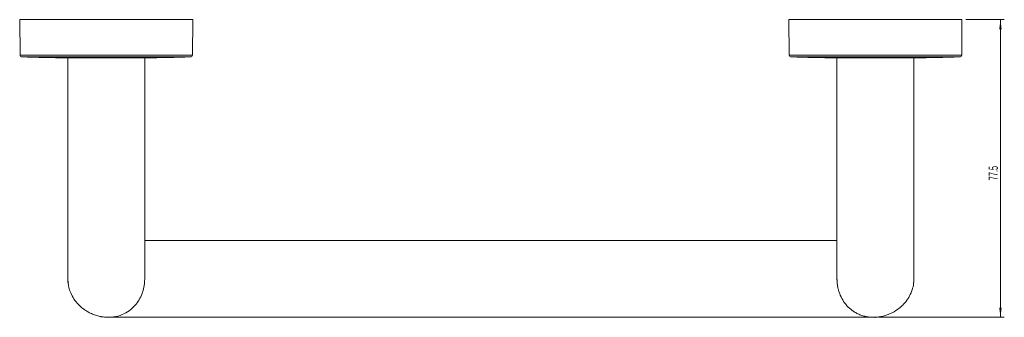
# Model space of a CAD drawing. Header units: millimetres. Extents: x -472 to 280, y 28 to 519.
# Tile 1 of 3: x -472 to -216, y 60 to 138. Entities that reach past the tile are written whole.
import ezdxf

# ---------------------------------------------------------------- set-up
doc = ezdxf.new("R2010")
doc.units = ezdxf.units.MM
doc.header["$PDSIZE"] = -1
doc.styles.add('SLDTEXTSTYLE0', font='TXT', dxfattribs={"width": 0.605})
doc.dimstyles.new('SLDDIMSTYLE1', dxfattribs={"dimtxt": 2.311487, "dimasz": 2.5, "dimexe": 0, "dimexo": 0.0625, "dimgap": 0.577872, "dimtad": 1, "dimtoh": 1, "dimdec": 1, "dimrnd": 1e-09, "dimzin": 12, "dimdsep": 46, "dimtxsty": 'SLDTEXTSTYLE0', "dimsah": 1, "dimcen": 0.09, "dimadec": 0, "dimazin": 0, "dimtfac": 1, "dimtdec": 1, "dimtofl": 0, "dimtmove": 0, "dimatfit": 3, "dimfxl": 1, "dimfrac": 2, "dimtolj": 1, "dimtzin": 12, "dimarcsym": 0})

# ---------------------------------------------------------------- blocks, each defined once
blk = doc.blocks.new('*D2')
at = {"color": 7, "linetype": 'Continuous', "lineweight": 0}
for p, q in [((-226.34, 137.51), (-216.34, 137.51)), ((-217.34, 60.01), (-217.34, 137.51)), ((-248.98, 60.01), (-216.34, 60.01))]:
    blk.add_line(p, q, dxfattribs=at)
for points in [[(-217.34, 137.51), (-217.65, 135.01), (-217.03, 135.01)], [(-217.34, 60.01), (-217.03, 62.51), (-217.65, 62.51)]]:
    blk.add_solid(points, dxfattribs=at)
at = {"color": 7, "linetype": 'Continuous', "lineweight": 0, "insert": (-220.41, 95.68), "char_height": 2.381, "attachment_point": 1, "rotation": 90, "style": 'SLDTEXTSTYLE0'}
blk.add_mtext('77.5', dxfattribs=at)

msp = doc.modelspace()

# ---------------------------------------------------------------- linework, layer by layer
at = {"color": 7, "linetype": 'Continuous', "lineweight": 15}
for p, q in [((-472.341, 137.508), (-472.26, 128.291)), ((-427.341, 137.508), (-472.341, 137.508)), ((-427.421, 128.291), (-427.341, 137.508)), ((-272.341, 137.508), (-272.26, 128.291)), ((-227.341, 137.508), (-272.341, 137.508)), ((-227.421, 128.291), (-227.341, 137.508)), ((-460.088, 127.571), (-439.593, 127.571)), ((-459.841, 127.571), (-459.841, 70.008)), ((-439.841, 70.008), (-439.841, 127.571)), ((-260.088, 127.571), (-239.593, 127.571)), ((-259.841, 127.571), (-259.841, 70.008)), ((-239.841, 70.008), (-239.841, 127.571)), ((-259.841, 80.008), (-439.841, 80.008)), ((-459.841, 70.002), (-459.777, 68.88)), ((-451.233, 60.106), (-449.841, 60.008)), ((-449.841, 60.008), (-449.342, 60.008)), ((-449.342, 60.008), (-250.339, 60.008)), ((-250.339, 60.008), (-249.841, 60.008)), ((-249.841, 60.008), (-249.636, 60.011))]:
    msp.add_line(p, q, dxfattribs=at)
at = {"color": 8, "linetype": 'Continuous', "lineweight": 15}
for p, q in [((-472.26, 128.291), (-427.421, 128.291)), ((-272.26, 128.291), (-227.421, 128.291)), ((-427.908, 127.796), (-471.773, 127.796)), ((-460.091, 127.571), (-439.59, 127.571)), ((-227.908, 127.796), (-271.773, 127.796)), ((-260.091, 127.571), (-239.59, 127.571))]:
    msp.add_line(p, q, dxfattribs=at)
at = {"color": 7, "linetype": 'Continuous', "lineweight": 15, "flags": 128}
for points in [[(-259.62, 67.921), (-259.69, 68.279), (-259.841, 70.016)], [(-240.029, 68.077), (-239.991, 68.278), (-239.841, 70.015)]]:
    msp.add_lwpolyline(points, dxfattribs=at)
at = {"color": 7, "linetype": 'Continuous', "lineweight": 15}
for centre, radius, start, end in [((-471.76, 128.296), 0.5, 180.5, 268.49946), ((-427.921, 128.296), 0.5, 271.50054, 359.5), ((-271.76, 128.296), 0.5, 180.5, 268.49946), ((-227.921, 128.296), 0.5, 271.50054, 359.5), ((-449.841, 965.072), 837.563, 268.499464, 269.298792), ((-449.841, 965.072), 837.563, 270.701208, 271.500536), ((-249.841, 965.072), 837.563, 268.499464, 269.298792), ((-249.841, 965.072), 837.563, 270.701208, 271.500536)]:
    msp.add_arc(centre, radius, start, end, dxfattribs=at)
for points, knots in [([(-439.841, 70.008), (-439.841, 69.865), (-439.843, 69.719), (-439.855, 69.43), (-439.863, 69.286), (-439.897, 68.855), (-439.93, 68.569), (-440.065, 67.715), (-440.2, 67.151), (-440.567, 66.037), (-440.801, 65.483), (-441.37, 64.42), (-441.705, 63.908), (-442.297, 63.177), (-442.51, 62.94), (-442.968, 62.478), (-443.216, 62.255), (-443.998, 61.622), (-444.579, 61.246), (-445.893, 60.613), (-446.598, 60.369), (-447.551, 60.171), (-447.746, 60.137), (-448.135, 60.08), (-448.33, 60.058), (-448.918, 60.01), (-449.313, 60.001), (-450.111, 60.03), (-450.515, 60.069), (-451.299, 60.191), (-451.683, 60.273), (-452.437, 60.478), (-452.808, 60.6), (-453.515, 60.876), (-453.854, 61.03), (-454.508, 61.365), (-454.824, 61.547), (-455.419, 61.931), (-455.7, 62.132), (-456.232, 62.55), (-456.483, 62.768), (-456.959, 63.219), (-457.184, 63.453), (-457.814, 64.171), (-458.172, 64.666), (-458.783, 65.683), (-459.035, 66.205), (-459.339, 67.007), (-459.428, 67.278), (-459.578, 67.819), (-459.641, 68.091), (-459.741, 68.636), (-459.778, 68.909), (-459.815, 69.32), (-459.825, 69.458), (-459.837, 69.733), (-459.841, 69.872), (-459.841, 70.008)], [0, 0, 0, 0, 0.015625, 0.015625, 0.03125, 0.03125, 0.0625, 0.0625, 0.125, 0.125, 0.1875, 0.1875, 0.25, 0.25, 0.28125, 0.28125, 0.3125, 0.3125, 0.375, 0.375, 0.4375, 0.4375, 0.453125, 0.453125, 0.46875, 0.46875, 0.5, 0.5, 0.53125, 0.53125, 0.5625, 0.5625, 0.59375, 0.59375, 0.625, 0.625, 0.65625, 0.65625, 0.6875, 0.6875, 0.71875, 0.71875, 0.75, 0.75, 0.8125, 0.8125, 0.875, 0.875, 0.90625, 0.90625, 0.9375, 0.9375, 0.96875, 0.96875, 0.984375, 0.984375, 1, 1, 1, 1]), ([(-239.841, 70.008), (-239.841, 69.872), (-239.844, 69.733), (-239.856, 69.458), (-239.865, 69.321), (-239.903, 68.911), (-239.94, 68.639), (-240.088, 67.826), (-240.236, 67.289), (-240.637, 66.224), (-240.892, 65.694), (-241.503, 64.675), (-241.859, 64.182), (-242.482, 63.47), (-242.704, 63.237), (-243.181, 62.782), (-243.435, 62.562), (-244.234, 61.931), (-244.821, 61.547), (-246.133, 60.871), (-246.835, 60.591), (-247.963, 60.281), (-248.354, 60.196), (-249.135, 60.073), (-249.528, 60.034), (-250.122, 60.009), (-250.321, 60.006), (-250.72, 60.014), (-250.921, 60.023), (-251.517, 60.071), (-251.904, 60.125), (-252.661, 60.28), (-253.033, 60.38), (-253.75, 60.621), (-254.091, 60.76), (-254.744, 61.072), (-255.056, 61.246), (-255.649, 61.621), (-255.926, 61.82), (-256.708, 62.449), (-257.164, 62.908), (-257.967, 63.895), (-258.304, 64.409), (-258.873, 65.469), (-259.106, 66.014), (-259.384, 66.853), (-259.465, 67.136), (-259.602, 67.705), (-259.659, 67.991), (-259.75, 68.564), (-259.784, 68.852), (-259.818, 69.285), (-259.826, 69.429), (-259.838, 69.719), (-259.841, 69.865), (-259.841, 70.008)], [0, 0, 0, 0, 0.015625, 0.015625, 0.03125, 0.03125, 0.0625, 0.0625, 0.125, 0.125, 0.1875, 0.1875, 0.25, 0.25, 0.28125, 0.28125, 0.3125, 0.3125, 0.375, 0.375, 0.4375, 0.4375, 0.46875, 0.46875, 0.5, 0.5, 0.515625, 0.515625, 0.53125, 0.53125, 0.5625, 0.5625, 0.59375, 0.59375, 0.625, 0.625, 0.65625, 0.65625, 0.6875, 0.6875, 0.75, 0.75, 0.8125, 0.8125, 0.875, 0.875, 0.90625, 0.90625, 0.9375, 0.9375, 0.96875, 0.96875, 0.984375, 0.984375, 1, 1, 1, 1])]:
    msp.add_open_spline(points, degree=3, knots=knots, dxfattribs=at)
at = {"color": 7, "linetype": 'Continuous', "lineweight": 0}
msp.add_point((-249.984, 60.015), dxfattribs=at)

# ---------------------------------------------------------------- dimensions: what is measured, and where the dimension line sits
dim = msp.add_linear_dim(base=(-217.341, 137.508), p1=(-249.984, 60.015), p2=(-227.341, 137.508), angle=90, dimstyle='SLDDIMSTYLE1', dxfattribs=at)
dim.commit()
dim.dimension.update_dxf_attribs({"geometry": '*D2', "text_midpoint": (-217.341, 98.762), "dimtype": 160})

doc.saveas('drawing.dxf')
